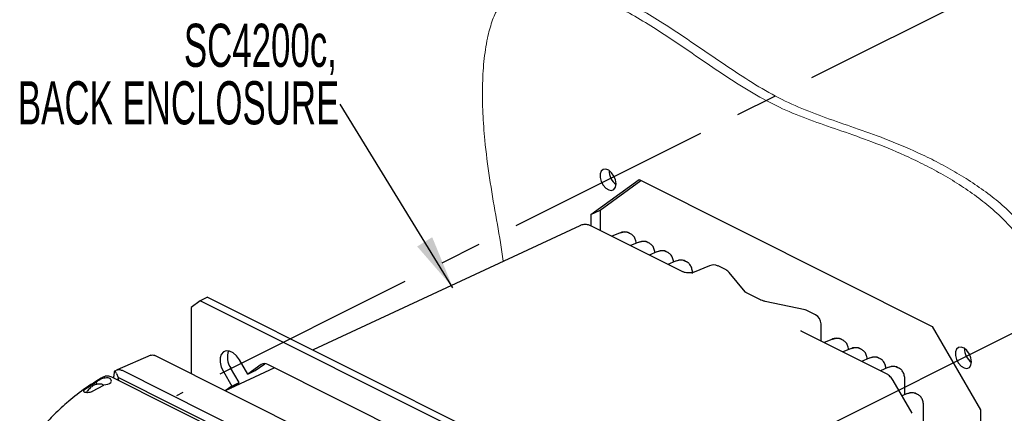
# Model space of a CAD drawing. Header units: millimetres. Extents: x 0 to 1680, y 0 to 1188.
# Tile 15 of 40: x 139 to 381, y 953 to 1050. Entities that reach past the tile are written whole.
import ezdxf

# ---------------------------------------------------------------- set-up
doc = ezdxf.new("R2010")
doc.units = ezdxf.units.MM
doc.header["$LTSCALE"] = 4
doc.linetypes.add('CENTERX2', pattern=[20.32, 12.7, -2.54, 2.54, -2.54])
doc.layers.add('FORMAT', color=7, linetype='Continuous')
doc.styles.add('SLDTEXTSTYLE0', font='TXT', dxfattribs={"width": 0.605})
doc.dimstyles.new('SLDDIMSTYLE0', dxfattribs={"dimtxt": 0.18, "dimasz": 13.208, "dimexe": 0, "dimexo": 0.0625, "dimgap": 0, "dimtad": 0, "dimtih": 1, "dimtoh": 1, "dimdec": 0, "dimrnd": 1e-09, "dimzin": 0, "dimdsep": 46, "dimtxsty": 'Standard', "dimsah": 1, "dimcen": 0.09, "dimadec": 0, "dimazin": 0, "dimtfac": 13.208, "dimtdec": 0, "dimtofl": 0, "dimtmove": 0, "dimatfit": 3, "dimfxl": 1, "dimfrac": 2, "dimtolj": 1, "dimtzin": 0, "dimarcsym": 0})

# ---------------------------------------------------------------- blocks, each defined once
blk = doc.blocks.new('SW_NOTE_21')
at = {"layer": 'FORMAT', "color": 0, "attachment_point": 3, "style": 'SLDTEXTSTYLE0'}
for s, insert, char_height in [('SC4200c,', (-0.79, 19.78), 10.583), ('BACK ENCLOSURE', (-0.2, 5.67), 10.5833)]:
    blk.add_mtext(s, dxfattribs=dict(at, insert=insert, char_height=char_height))

msp = doc.modelspace()

# ---------------------------------------------------------------- linework, layer by layer
at = {"color": 7, "linetype": 'CENTERX2'}
for p, q in [((451.33, 1094.61), (177.12, 957.51)), ((264.45, 913.84), (538.65, 1050.95))]:
    msp.add_line(p, q, dxfattribs=at)
at = {"color": 7, "linetype": 'Continuous', "lineweight": 25}
for p, q in [((278.98, 1001.99), (290.82, 1010.58)), ((281.23, 1003.11), (291.24, 1010.37)), ((290.82, 1010.58), (362.88, 974.55)), ((278.98, 1001.99), (281.23, 1003.11)), ((278.98, 1001.99), (278.98, 999.23)), ((281.23, 1003.11), (281.23, 998.12)), ((276.26, 999.27), (210.69, 968.79)), ((301.53, 987.97), (279.09, 999.19)), ((285.97, 997.44), (284.13, 996.67)), ((288.74, 997.28), (288.35, 997.47)), ((290.56, 995.15), (288.73, 994.37)), ((293.34, 994.98), (292.95, 995.18)), ((295.16, 992.85), (293.33, 992.07)), ((297.94, 992.68), (297.55, 992.88)), ((299.76, 990.55), (297.92, 989.77)), ((302.53, 990.38), (302.14, 990.58)), ((308.14, 989.45), (304.32, 987.87)), ((312.18, 988.4), (310.22, 989.38)), ((316.88, 983), (312.99, 987.75)), ((316.88, 983), (316.84, 983.05)), ((320.69, 981.07), (317.18, 982.82)), ((182.98, 980.85), (180.73, 979.22)), ((184.77, 981.75), (182.98, 980.85)), ((286.25, 929.22), (182.98, 980.85)), ((184.77, 981.75), (288.05, 930.11)), ((331.6, 978.6), (321.79, 980.7)), ((180.73, 979.22), (180.73, 962.96)), ((334.15, 977.41), (332.19, 978.39)), ((335.53, 970.97), (335.53, 975.18)), ((351.46, 963), (330.67, 973.4)), ((362.88, 974.55), (374.72, 954.12)), ((338.15, 971.35), (336.32, 970.57)), ((340.93, 971.19), (340.54, 971.38)), ((342.75, 969.05), (340.91, 968.28)), ((345.52, 968.89), (345.14, 969.08)), ((170.85, 967.49), (162.53, 963.89)), ((269.74, 918.46), (171.85, 967.4)), ((194.66, 962.8), (192.62, 966.33)), ((347.34, 966.76), (345.51, 965.98)), ((350.12, 966.59), (349.73, 966.78)), ((162.52, 963.89), (161.96, 963.58)), ((162.39, 963.03), (162.77, 962.01)), ((163.75, 963.78), (261.64, 914.84)), ((188.66, 963.45), (190.7, 959.93)), ((201.19, 964.38), (189.12, 958.77)), ((192.5, 960.83), (190.45, 964.35)), ((197.96, 965.19), (194.66, 962.8)), ((194.66, 962.8), (196.46, 963.7)), ((196.46, 963.7), (198.83, 965.41)), ((269.68, 930.13), (199.55, 965.2)), ((351.94, 964.46), (350.11, 963.68)), ((354.72, 964.29), (354.33, 964.49)), ((157.52, 960.88), (154.65, 959.09)), ((157.53, 960.33), (157.52, 960.88)), ((160.39, 962.4), (160.4, 962.4)), ((160.4, 962.4), (161.17, 962.14)), ((161.17, 962.14), (258.65, 913.4)), ((161.73, 961.86), (161.73, 962.32)), ((162.77, 962.01), (162.77, 961.6)), ((259.4, 913.69), (162.77, 962.01)), ((190.61, 959.46), (192.5, 960.83)), ((190.7, 959.93), (192.5, 960.83)), ((357.91, 953.24), (353.26, 961.26)), ((356.12, 957.82), (356.12, 961.43)), ((156.52, 958.66), (159.26, 960.17)), ((190.7, 959.93), (189.11, 958.77)), ((356.54, 957.99), (355.43, 957.52)), ((359.31, 957.83), (358.92, 958.02)), ((360.72, 927.8), (360.72, 954.97)), ((374.72, 954.12), (374.72, 865.87))]:
    msp.add_line(p, q, dxfattribs=at)
at = {"color": 7, "linetype": 'Continuous', "lineweight": 25, "flags": 128}
for points in [[(285.17, 1009.55), (285.03, 1010.49), (284.65, 1011.44), (284.07, 1012.27), (283.37, 1012.86), (282.65, 1013.14), (281.99, 1013.07), (281.5, 1012.66), (281.24, 1011.96), (281.24, 1011.07), (281.5, 1010.11), (281.99, 1009.2), (282.65, 1008.48), (283.37, 1008.03), (284.07, 1007.93), (284.65, 1008.17), (285.03, 1008.74), (285.17, 1009.55)], [(192.62, 966.33), (191.91, 967.31), (191.08, 968.06), (190.2, 968.5), (189.37, 968.58), (188.66, 968.31), (188.14, 967.7), (187.87, 966.81), (187.87, 965.74), (188.14, 964.58), (188.66, 963.45)], [(372.49, 965.89), (372.36, 966.83), (371.98, 967.78), (371.4, 968.61), (370.7, 969.2), (369.97, 969.48), (369.32, 969.41), (368.83, 968.99), (368.57, 968.29), (368.57, 967.4), (368.83, 966.44), (369.32, 965.54), (369.97, 964.81), (370.7, 964.37), (371.4, 964.26), (371.98, 964.51), (372.36, 965.08), (372.49, 965.89)]]:
    msp.add_lwpolyline(points, dxfattribs=at)
at = {"color": 7, "linetype": 'Continuous', "lineweight": 25}
for centre, radius, start, end in [((287.51, 1012.7), 4.05, 178.4603, 234.6698), ((309.1, 987.14), 2.5, 63.4349, 112.5183), ((311.06, 986.16), 2.5, 39.3162, 63.4349), ((331.08, 976.16), 2.5, 63.4349, 77.9059), ((333.03, 975.18), 2.5, 0, 63.4349), ((194.37, 966.99), 4.72, 160.447, 213.8937), ((374.83, 969.04), 4.05, 178.4603, 234.6698), ((198.76, 963.91), 1.51, 58.6082, 122.229)]:
    msp.add_arc(centre, radius, start, end, dxfattribs=at)
for centre, major_axis, ratio, start_param, end_param in [((286.05, 993.04), (2.35, 4.41), 0.631359, 6.257229, 6.949498), ((290.64, 990.74), (2.35, 4.41), 0.631359, 6.257229, 6.949498), ((295.24, 988.44), (2.35, 4.41), 0.631359, 6.257229, 6.949498), ((299.84, 986.14), (2.35, 4.41), 0.631359, 6.257229, 6.949498), ((338.23, 966.94), (2.35, 4.41), 0.631359, 6.257229, 6.949498), ((342.83, 964.65), (2.35, 4.41), 0.631359, 6.257229, 6.949498), ((347.43, 962.35), (2.35, 4.41), 0.631359, 6.257229, 6.949498), ((162.39, 960.56), (-0.39, 3.03), 0.173312, 5.641768, 7.212565), ((352.02, 960.05), (2.35, 4.41), 0.631359, 6.257229, 6.949498), ((159.33, 961.19), (1.82, 0.05), 0.521057, 4.616563, 7.053286), ((167.46, 946.07), (-4.71, 15.52), 0.152048, 6.273592, 6.354128), ((142.13, 968.46), (22.97, -12.54), 0.257114, 0.576439, 0.61331), ((356.62, 953.59), (2.35, 4.41), 0.631359, 6.257229, 6.949498)]:
    msp.add_ellipse(centre, major_axis=major_axis, ratio=ratio, start_param=start_param, end_param=end_param, dxfattribs=at)
at = {"color": 7, "linetype": 'Continuous', "lineweight": 18}
for points, knots in [([(263.39, 1058.9), (264.13, 1059.24), (265.85, 1060.04), (269.03, 1060.26), (272.71, 1059.91), (276.63, 1058.94), (281.1, 1057.35), (286.05, 1055.1), (291.37, 1052.23), (297.21, 1048.68), (303.53, 1044.48), (310.31, 1039.81), (316.95, 1035.36), (323.49, 1031.4), (330.09, 1028.22), (336.83, 1025.67), (343.9, 1023.27), (351.42, 1020.6), (358.13, 1017.8), (363.86, 1015.02), (368.36, 1012.58), (372.78, 1009.86), (377, 1006.88), (380.93, 1003.64), (384.29, 1000.27), (387.03, 996.82), (389.15, 993.36), (390.73, 989.65), (391.62, 985.78), (391.95, 981.86), (392.03, 977.85), (392.08, 973.74), (392.36, 969.07), (393.33, 963.78), (394.97, 957.99), (396.96, 952.25), (399.1, 946.56), (401.19, 940.94), (403.11, 935.19), (404.55, 929.31), (405.38, 923.39), (405.67, 917.63), (405.53, 911.99), (405.04, 906.42), (404.18, 899.8), (402.93, 892.14), (401.55, 883.28), (400.66, 875.07), (400.42, 867.5), (400.61, 860.79), (400.88, 854.14), (400.95, 847.75), (400.55, 842.12), (399.53, 837.38), (397.82, 833.61), (395.39, 830.6), (392.99, 828.59), (391.31, 827.81), (390.76, 827.56)], [0, 0, 0, 0, 0.010371, 0.02418, 0.03851, 0.053322, 0.068469, 0.088437, 0.108115, 0.127461, 0.153377, 0.178748, 0.203521, 0.227688, 0.251425, 0.276575, 0.302713, 0.330495, 0.360586, 0.377207, 0.393959, 0.410461, 0.426372, 0.44141, 0.455397, 0.466486, 0.476965, 0.487202, 0.497778, 0.509168, 0.521283, 0.533743, 0.546137, 0.562301, 0.578372, 0.59449, 0.610576, 0.626449, 0.641949, 0.65885, 0.675582, 0.69246, 0.709668, 0.727279, 0.745281, 0.774199, 0.80356, 0.833025, 0.853101, 0.873134, 0.892903, 0.912129, 0.930663, 0.945709, 0.960788, 0.976268, 0.992275, 1, 1, 1, 1]), ([(257.45, 990.53), (257.34, 991.31), (256.81, 995.06), (255.55, 1001.91), (254.02, 1011.07), (252.92, 1019.43), (252.37, 1026.9), (252.26, 1033.37), (252.6, 1039.57), (253.39, 1044.92), (254.58, 1049.32), (256.06, 1052.8), (257.99, 1055.62), (260.42, 1057.69), (263.39, 1058.83), (266.77, 1059.15), (270.47, 1058.78), (274.38, 1057.82), (278.86, 1056.23), (283.81, 1053.98), (289.13, 1051.11), (294.96, 1047.56), (301.28, 1043.36), (308.06, 1038.69), (314.7, 1034.24), (321.24, 1030.28), (327.84, 1027.1), (334.58, 1024.54), (341.65, 1022.15), (349.18, 1019.48), (355.89, 1016.68), (361.62, 1013.9), (366.11, 1011.46), (370.53, 1008.74), (374.76, 1005.76), (378.68, 1002.51), (382.04, 999.14), (384.79, 995.7), (386.91, 992.24), (388.49, 988.53), (389.38, 984.66), (389.7, 980.74), (389.78, 976.73), (389.83, 972.62), (390.12, 967.95), (391.09, 962.65), (392.72, 956.87), (394.71, 951.13), (396.86, 945.44), (398.95, 939.82), (400.87, 934.06), (402.31, 928.19), (403.14, 922.27), (403.43, 916.51), (403.28, 910.87), (402.8, 905.3), (401.93, 898.68), (400.69, 891.02), (399.3, 882.16), (398.41, 873.95), (398.17, 866.38), (398.37, 859.67), (398.63, 853.02), (398.71, 846.63), (398.31, 840.99), (397.28, 836.25), (395.57, 832.49), (393.16, 829.46), (390.17, 827.1), (386.68, 825.4), (382.56, 824.29), (377.83, 823.89), (372.59, 824.35), (367.24, 825.67), (361.89, 827.87), (356.65, 830.85), (351.23, 834.54), (345.62, 838.77), (340.18, 843.04), (336.65, 845.53), (335.09, 846.63)], [0, 0, 0, 0, 0.004697, 0.022479, 0.040658, 0.059316, 0.072758, 0.086424, 0.100011, 0.113251, 0.123293, 0.132973, 0.142332, 0.151506, 0.160908, 0.170591, 0.18064, 0.191028, 0.201649, 0.215652, 0.229451, 0.243018, 0.261192, 0.278983, 0.296356, 0.313303, 0.329949, 0.347586, 0.365916, 0.385398, 0.4065, 0.418155, 0.429903, 0.441475, 0.452633, 0.463178, 0.472987, 0.480763, 0.488112, 0.49529, 0.502707, 0.510694, 0.51919, 0.527928, 0.536619, 0.547954, 0.559224, 0.570527, 0.581807, 0.592939, 0.603809, 0.61566, 0.627394, 0.63923, 0.651297, 0.663647, 0.676271, 0.69655, 0.71714, 0.737803, 0.751881, 0.765929, 0.779793, 0.793275, 0.806272, 0.816823, 0.827398, 0.838253, 0.849478, 0.861069, 0.87296, 0.887276, 0.901645, 0.915838, 0.929659, 0.943174, 0.956555, 0.972217, 0.987714, 1, 1, 1, 1])]:
    msp.add_open_spline(points, degree=3, knots=knots, dxfattribs=at)
at = {"color": 7, "linetype": 'Continuous', "lineweight": 25}
for points, knots in [([(279.09, 999.19), (278.85, 999.29), (278.33, 999.51), (277.46, 999.59), (276.71, 999.49), (276.34, 999.29), (276.25, 999.23)], [0, 0, 0, 0, 0.255896, 0.574521, 0.890137, 1, 1, 1, 1]), ([(288.48, 997.37), (288.42, 997.41), (288.15, 997.63), (287.49, 997.75), (286.69, 997.71), (286.18, 997.52), (285.97, 997.44)], [0, 0, 0, 0, 0.078905, 0.42207, 0.76351, 1, 1, 1, 1]), ([(290.12, 994.96), (290.12, 994.97), (290.1, 995.35), (289.9, 996.02), (289.44, 996.84), (288.94, 997.15), (288.7, 997.3)], [0, 0, 0, 0, 0.012034, 0.3470433, 0.6824986, 1, 1, 1, 1]), ([(293.07, 995.08), (293.02, 995.12), (292.74, 995.34), (292.09, 995.45), (291.28, 995.41), (290.77, 995.22), (290.56, 995.15)], [0, 0, 0, 0, 0.078905, 0.42207, 0.76351, 1, 1, 1, 1]), ([(294.71, 992.66), (294.71, 992.67), (294.69, 993.05), (294.5, 993.72), (294.03, 994.54), (293.54, 994.85), (293.3, 995)], [0, 0, 0, 0, 0.012034, 0.3470433, 0.6824986, 1, 1, 1, 1]), ([(297.67, 992.78), (297.62, 992.82), (297.34, 993.04), (296.68, 993.15), (295.88, 993.11), (295.37, 992.93), (295.16, 992.85)], [0, 0, 0, 0, 0.078905, 0.42207, 0.76351, 1, 1, 1, 1]), ([(299.31, 990.36), (299.31, 990.37), (299.29, 990.76), (299.09, 991.42), (298.63, 992.24), (298.13, 992.55), (297.89, 992.7)], [0, 0, 0, 0, 0.012034, 0.3470433, 0.6824986, 1, 1, 1, 1]), ([(302.27, 990.48), (302.21, 990.52), (301.94, 990.74), (301.28, 990.85), (300.48, 990.82), (299.97, 990.63), (299.76, 990.55)], [0, 0, 0, 0, 0.078905, 0.42207, 0.76351, 1, 1, 1, 1]), ([(303.94, 987.52), (303.93, 987.72), (303.91, 988.29), (303.7, 989.13), (303.22, 989.94), (302.73, 990.25), (302.49, 990.4)], [0, 0, 0, 0, 0.150953, 0.438856, 0.727143, 1, 1, 1, 1]), ([(304.32, 987.87), (304.27, 987.85), (304.15, 987.8), (303.81, 987.72), (303.33, 987.67), (302.75, 987.67), (302.2, 987.75), (301.76, 987.87), (301.61, 987.93), (301.53, 987.97)], [0, 0, 0, 0, 0.101643, 0.23047, 0.378561, 0.544527, 0.718672, 0.862868, 1, 1, 1, 1]), ([(317.18, 982.82), (317.12, 982.85), (316.95, 982.94), (316.86, 983.02), (316.87, 983.01), (316.87, 983.01)], [0, 0, 0, 0, 0.30176, 0.886364, 1, 1, 1, 1]), ([(321.79, 980.7), (321.68, 980.73), (321.32, 980.81), (320.94, 980.94), (320.74, 981.04), (320.69, 981.07)], [0, 0, 0, 0, 0.252959, 0.805506, 1, 1, 1, 1]), ([(330.67, 973.4), (330.63, 973.42), (330.59, 973.45), (330.61, 973.43), (330.61, 973.43)], [0, 0, 0, 0, 0.8390497, 1, 1, 1, 1]), ([(340.66, 971.28), (340.61, 971.32), (340.33, 971.54), (339.67, 971.65), (338.87, 971.62), (338.36, 971.43), (338.15, 971.35)], [0, 0, 0, 0, 0.078905, 0.42207, 0.76351, 1, 1, 1, 1]), ([(342.3, 968.86), (342.3, 968.88), (342.28, 969.26), (342.08, 969.92), (341.62, 970.75), (341.13, 971.05), (340.89, 971.2)], [0, 0, 0, 0, 0.012034, 0.3470433, 0.6824986, 1, 1, 1, 1]), ([(345.26, 968.98), (345.21, 969.02), (344.93, 969.24), (344.27, 969.36), (343.47, 969.32), (342.96, 969.13), (342.75, 969.05)], [0, 0, 0, 0, 0.078905, 0.42207, 0.76351, 1, 1, 1, 1]), ([(346.9, 966.57), (346.9, 966.58), (346.88, 966.96), (346.68, 967.63), (346.22, 968.45), (345.72, 968.76), (345.48, 968.91)], [0, 0, 0, 0, 0.012034, 0.347043, 0.682499, 1, 1, 1, 1]), ([(170.86, 967.46), (170.9, 967.49), (171.07, 967.6), (171.43, 967.57), (171.73, 967.45), (171.85, 967.4)], [0, 0, 0, 0, 0.140204, 0.659121, 1, 1, 1, 1]), ([(349.85, 966.69), (349.8, 966.73), (349.52, 966.95), (348.87, 967.06), (348.07, 967.02), (347.55, 966.83), (347.34, 966.76)], [0, 0, 0, 0, 0.078905, 0.42207, 0.76351, 1, 1, 1, 1]), ([(351.49, 964.27), (351.49, 964.28), (351.47, 964.66), (351.28, 965.33), (350.81, 966.15), (350.32, 966.46), (350.08, 966.61)], [0, 0, 0, 0, 0.012034, 0.347043, 0.682499, 1, 1, 1, 1]), ([(162.44, 963.83), (162.5, 963.86), (162.67, 963.96), (163.1, 964.01), (163.49, 963.87), (163.75, 963.78)], [0, 0, 0, 0, 0.182103, 0.463154, 1, 1, 1, 1]), ([(354.45, 964.39), (354.4, 964.43), (354.12, 964.65), (353.46, 964.76), (352.66, 964.72), (352.15, 964.54), (351.94, 964.46)], [0, 0, 0, 0, 0.078905, 0.42207, 0.76351, 1, 1, 1, 1]), ([(356.12, 961.43), (356.11, 961.63), (356.1, 962.19), (355.88, 963.03), (355.41, 963.85), (354.91, 964.16), (354.67, 964.31)], [0, 0, 0, 0, 0.150953, 0.438856, 0.727143, 1, 1, 1, 1]), ([(159.22, 962.22), (157.56, 961.19), (154.41, 959.25), (150.27, 955.94), (146.86, 952.81), (144.9, 950.65), (144.03, 949.7)], [0, 0, 0, 0, 0.301463, 0.571113, 0.809439, 1, 1, 1, 1]), ([(157.52, 960.88), (157.52, 960.9), (157.54, 960.98), (157.67, 961.14), (158.02, 961.38), (158.49, 961.63), (159.03, 961.85), (159.64, 962), (160.23, 962.01), (160.61, 961.9), (160.77, 961.79), (160.81, 961.77)], [0, 0, 0, 0, 0.028601, 0.166983, 0.298859, 0.420453, 0.546234, 0.68459, 0.827597, 0.961481, 1, 1, 1, 1]), ([(159.25, 962.16), (159.39, 962.25), (159.71, 962.48), (160.15, 962.43), (160.39, 962.4)], [0, 0, 0, 0, 0.424718, 1, 1, 1, 1]), ([(353.26, 961.26), (353.15, 961.43), (352.83, 961.94), (352.23, 962.56), (351.67, 962.88), (351.46, 963)], [0, 0, 0, 0, 0.23384, 0.70471, 1, 1, 1, 1]), ([(154.65, 959.09), (154.57, 959.03), (154.39, 958.9), (154.26, 958.74), (154.26, 958.6), (154.39, 958.49), (154.66, 958.4), (155.05, 958.36), (155.5, 958.37), (155.95, 958.44), (156.3, 958.54), (156.46, 958.63), (156.52, 958.66)], [0, 0, 0, 0, 0.096849, 0.193648, 0.29268, 0.39939, 0.510909, 0.622608, 0.732248, 0.840021, 0.946799, 1, 1, 1, 1]), ([(159.2, 960.14), (159.18, 960.15), (158.93, 960.33), (158.33, 960.43), (157.49, 960.37), (156.66, 960.04), (155.89, 959.46), (155.33, 958.87), (155.1, 958.45), (155.05, 958.37)], [0, 0, 0, 0, 0.013541, 0.194071, 0.367889, 0.547437, 0.740753, 0.944732, 1, 1, 1, 1]), ([(359.05, 957.92), (358.99, 957.96), (358.72, 958.18), (358.06, 958.3), (357.26, 958.26), (356.75, 958.07), (356.54, 957.99)], [0, 0, 0, 0, 0.078905, 0.42207, 0.76351, 1, 1, 1, 1]), ([(360.72, 954.97), (360.71, 955.16), (360.69, 955.73), (360.48, 956.57), (360.01, 957.39), (359.51, 957.7), (359.27, 957.85)], [0, 0, 0, 0, 0.150953, 0.438856, 0.727143, 1, 1, 1, 1])]:
    msp.add_open_spline(points, degree=3, knots=knots, dxfattribs=at)

# ---------------------------------------------------------------- block references
at = {"layer": 'FORMAT'}
msp.add_blockref('SW_NOTE_21', (217.35, 1029.05), dxfattribs=at)

# ---------------------------------------------------------------- leaders
msp.add_leader([(245.06, 984.06), (217.35, 1029.05)], dimstyle='SLDDIMSTYLE0', dxfattribs=at)

doc.saveas('drawing.dxf')
